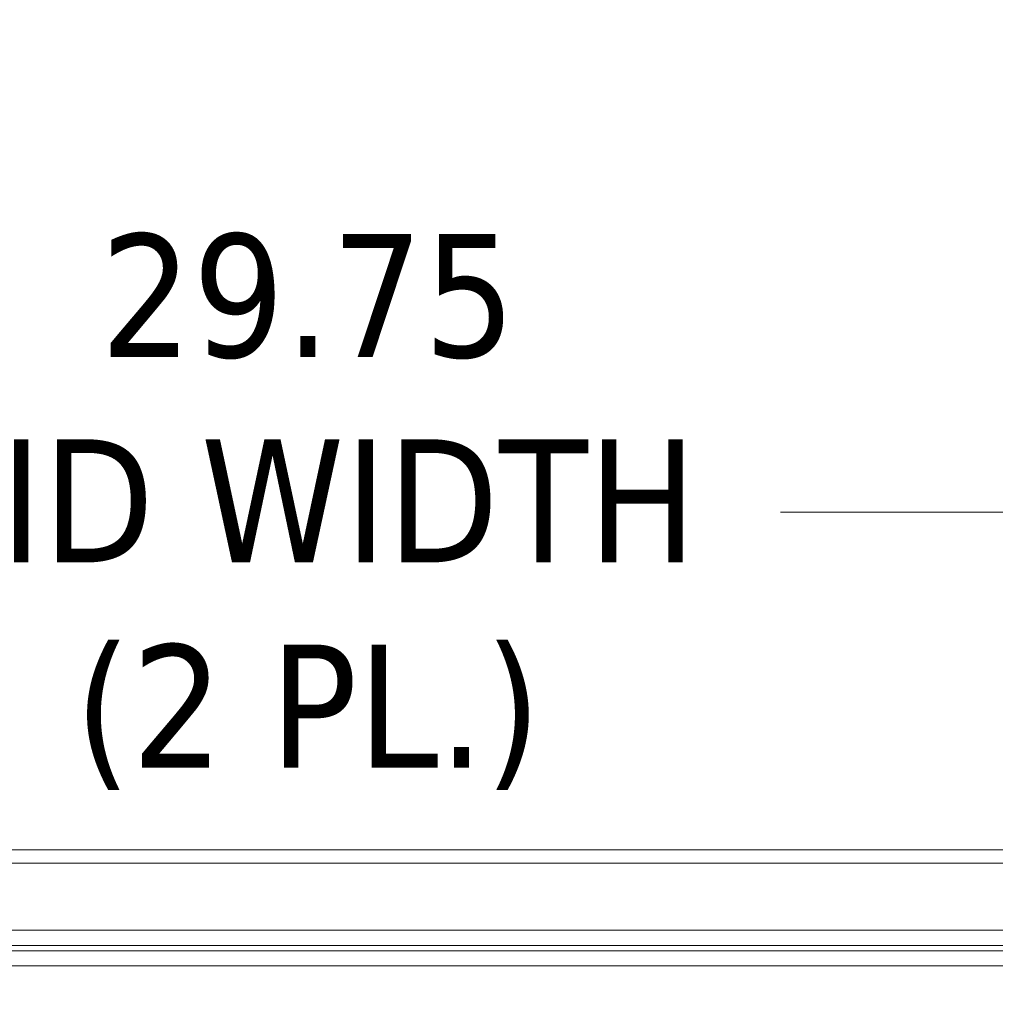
# Model space of a CAD drawing. Header units: inches. Extents: x 8 to 265, y 5 to 155.
# Tile 3 of 152: x 59 to 68, y 46 to 55. Entities that reach past the tile are written whole.
import ezdxf

# ---------------------------------------------------------------- set-up
doc = ezdxf.new("R2010")
doc.units = ezdxf.units.IN
doc.header["$LTSCALE"] = 16
doc.header["$MEASUREMENT"] = 0
for name, color, linetype, lineweight in [('Dimension (ANSI)', 7, 'Continuous', 5), ('Visible (ANSI)', 7, 'Continuous', 5), ('Visible Narrow (ANSI)', 7, 'Continuous', 5)]:
    doc.layers.add(name, color=color, linetype=linetype, lineweight=lineweight)
doc.styles.add('TAHOMA', font='tahoma.ttf')
doc.dimstyles.new('Default (ANSI)', dxfattribs={"dimscale": 16, "dimtxt": 0.07, "dimasz": 0.098425, "dimexe": 0.125, "dimexo": 0.0625, "dimgap": 0.031496, "dimtad": 0, "dimtih": 1, "dimtoh": 1, "dimrnd": 1e-08, "dimzin": 0, "dimdsep": 46, "dimtxsty": 'TAHOMA', "dimcen": 0.09, "dimdle": 0.393701, "dimclrd": 256, "dimclre": 256, "dimclrt": 256, "dimadec": 0, "dimazin": 0, "dimtfac": 1, "dimtofl": 0, "dimtmove": 0, "dimatfit": 3, "dimfxl": 1, "dimtolj": 1, "dimtzin": 0, "dimlwd": -1, "dimlwe": -1, "dimarcsym": 0})

# ---------------------------------------------------------------- blocks, each defined once
blk = doc.blocks.new('*D35')
at = {"layer": 'Defpoints', "color": 0, "transparency": 16777216}
for p in [(76.7163, 50.5366), (46.9663, 47.345), (76.7163, 47.345)]:
    blk.add_point(p, dxfattribs=at)
at = {"layer": 'Dimension (ANSI)', "transparency": 16777216}
for p, q in [((46.9663, 48.345), (46.9663, 52.5366)), ((76.7163, 48.345), (76.7163, 52.5366)), ((48.5411, 50.5366), (57.5429, 50.5366)), ((75.1415, 50.5366), (66.1396, 50.5366))]:
    blk.add_line(p, q, dxfattribs=at)
for points in [[(48.5411, 50.7991), (48.5411, 50.2742), (46.9663, 50.5366)], [(75.1415, 50.7991), (75.1415, 50.2742), (76.7163, 50.5366)]]:
    blk.add_solid(points, dxfattribs=at)
at = {"layer": 'Dimension (ANSI)', "transparency": 16777216, "insert": (61.8413, 50.5366), "char_height": 1.12, "attachment_point": 5, "style": 'TAHOMA'}
blk.add_mtext('\\A1;\\fTahoma|b0|i0;\\H1.1200;29.75\\P\\fTahoma|b0|i0;\\H1.1200;LID WIDTH\\P\\fTahoma|b0|i0;\\H1.1200;(2 PL.)', dxfattribs=at)

msp = doc.modelspace()

# ---------------------------------------------------------------- linework, layer by layer
at = {"layer": 'Visible (ANSI)'}
for p, q in [((47.0871, 47.4659), (76.5954, 47.4659)), ((76.6312, 46.7359), (47.0513, 46.7359)), ((47.1216, 46.5484), (106.8089, 46.5484))]:
    msp.add_line(p, q, dxfattribs=at)
at = {"layer": 'Visible Narrow (ANSI)'}
for p, q in [((76.6312, 47.345), (47.0513, 47.345)), ((47.7693, 46.5952), (76.2778, 46.5952)), ((106.8913, 46.4119), (47.0393, 46.4119))]:
    msp.add_line(p, q, dxfattribs=at)

# ---------------------------------------------------------------- dimensions: what is measured, and where the dimension line sits
at = {"layer": 'Dimension (ANSI)'}
dim = msp.add_linear_dim(base=(76.7163, 50.5366), p1=(46.9663, 47.345), p2=(76.7163, 47.345), angle=180, text='\\fTahoma|b0|i0;\\H1.1200;<>\\P\\fTahoma|b0|i0;\\H1.1200;LID WIDTH\\P\\fTahoma|b0|i0;\\H1.1200;(2 PL.)', dimstyle='Default (ANSI)', override={"dimgap": 0.031496, "dimtih": 0, "dimtoh": 0, "dimdec": 2, "dimtol": 0, "dimlim": 0, "dimtp": 0, "dimtm": 0, "dimtdec": 2, "dimatfit": 1}, dxfattribs=at)
dim.commit()
dim.dimension.update_dxf_attribs({"geometry": '*D35', "text_midpoint": (61.8413, 50.5366), "dimtype": 160})

doc.saveas('drawing.dxf')
